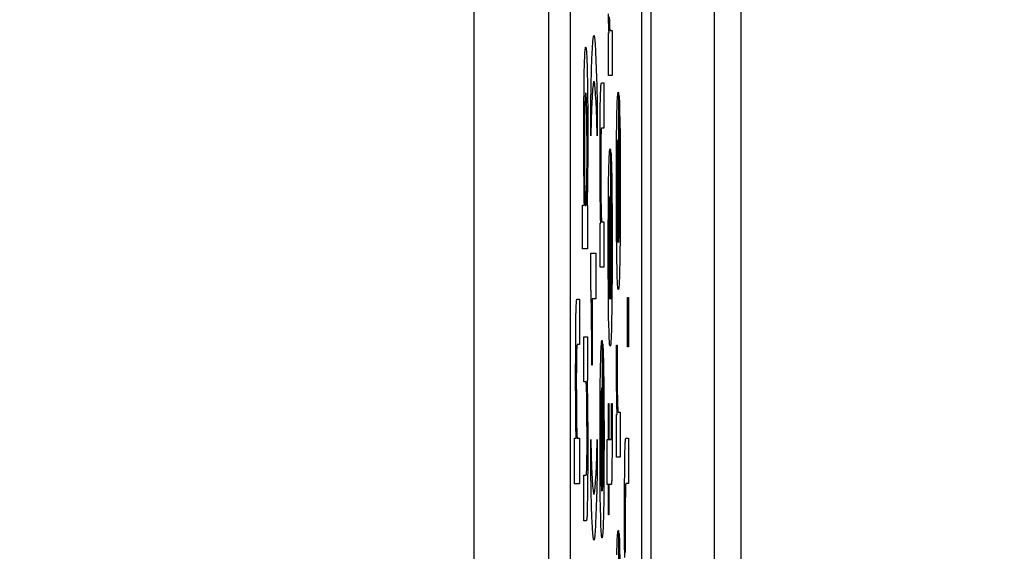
# Paper-space layout '170608_CRESCAD_1' of a CAD drawing. Header units: inches. Extents: x 0 to 17, y 0 to 11.
# Tile 54 of 139: x 10.1984 to 10.3332, y 7.0272 to 7.1001. Entities that reach past the tile are written whole.
import ezdxf
from ezdxf.enums import TextEntityAlignment as Align

# ---------------------------------------------------------------- set-up
doc = ezdxf.new("R2010")
doc.units = ezdxf.units.IN
doc.header["$LTSCALE"] = 0.935
doc.header["$MEASUREMENT"] = 0
doc.linetypes.add('HIDDEN', pattern=[0.2, 0.1, -0.1])
doc.layers.get('0').update_dxf_attribs({"linetype": 'CONTINUOUS'})
doc.layers.add('DEFAULT_2', color=7, linetype='HIDDEN')
doc.layers.add('DIM', color=7, linetype='CONTINUOUS')
doc.styles.get("Standard").update_dxf_attribs({"font": 'simplex.shx'})
doc.dimstyles.new('DIMSTYLE_1', dxfattribs={"dimtxt": 0.125, "dimasz": 0.18, "dimexe": 0.125, "dimexo": 0.0625, "dimgap": 0.0625, "dimtad": 0, "dimtih": 1, "dimtoh": 1, "dimdec": 3, "dimzin": 4, "dimdsep": 46, "dimtxsty": 'STANDARD', "dimblk": '_FILLED', "dimblk1": '_FILLED', "dimblk2": '_FILLED', "dimcen": 0.09, "dimadec": 0, "dimazin": 0, "dimtp": 0.001, "dimtm": 0.001, "dimtfac": 1, "dimtdec": 3, "dimtofl": 0, "dimtmove": 0, "dimatfit": 3, "dimldrblk": '_FILLED', "dimfxl": 1, "dimtolj": 1, "dimtzin": 4, "dimarcsym": 0})

# ---------------------------------------------------------------- blocks, each defined once
blk = doc.blocks.new('_FILLED')
at = {"color": 0, "linetype": 'BYBLOCK'}
blk.add_solid([(0, 0), (-1, 0.17361), (-1, -0.17361)], dxfattribs=at)
blk = doc.blocks.new('*D1')
at = {"layer": 'DIM', "color": 5, "linetype": 'CONTINUOUS'}
for p, q in [((9.33978, 8.70828), (11.18138, 8.70828)), ((11.05638, 8.70828), (11.05638, 6.89805)), ((11.05638, 5.14028), (11.05638, 6.46055)), ((10.28993, 5.14028), (11.18138, 5.14028))]:
    blk.add_line(p, q, dxfattribs=at)
at = {"layer": 'DIM', "color": 5, "linetype": 'CONTINUOUS', "xscale": 0.18, "yscale": 0.18, "zscale": 0.18}
for p, rotation in [((11.05638, 8.70828), 90), ((11.05638, 5.14028), 270)]:
    blk.add_blockref('_FILLED', p, dxfattribs=dict(at, rotation=rotation))
at = {"layer": 'DIM', "color": 5, "linetype": 'CONTINUOUS'}
for s, p, p2 in [('3.568', (10.61888, 6.71055), (11.24388, 6.71055)), ('[', (10.61888, 6.52305), (10.74388, 6.52305)), (']', (11.36888, 6.52305), (11.49388, 6.52305)), ('90,63', (10.74388, 6.52305), (11.36888, 6.52305))]:
    blk.add_text(s, height=0.125, dxfattribs=at).set_placement(p, p2, align=Align.FIT)

psp = doc.layouts.new('170608_CRESCAD_1')

# ---------------------------------------------------------------- linework, layer by layer
at = {"color": 7, "linetype": 'CONTINUOUS'}
for p, q in [((10.28478, 7.79928), (10.28478, 6.04928)), ((10.29351, 6.04928), (10.29351, 7.79928)), ((10.26056, 7.72879), (10.26056, 6.11977)), ((10.27075, 7.61278), (10.27075, 6.23578)), ((10.27375, 7.61278), (10.27375, 6.23578)), ((10.28356, 6.23578), (10.28356, 7.61278)), ((10.29713, 6.28398), (10.29713, 7.56458))]:
    psp.add_line(p, q, dxfattribs=at)
at = {"layer": 'DEFAULT_2', "color": 7, "linetype": 'CONTINUOUS'}
for p, q in [((10.279, 7.09987), (10.27898, 7.10087)), ((10.27901, 7.09926), (10.279, 7.09987)), ((10.27909, 7.10049), (10.2791, 7.09999)), ((10.2791, 7.09999), (10.27911, 7.09956)), ((10.27903, 7.09868), (10.27901, 7.09926)), ((10.27905, 7.09827), (10.27903, 7.09868)), ((10.27911, 7.09956), (10.27912, 7.09938)), ((10.27912, 7.09938), (10.27912, 7.09921)), ((10.27912, 7.09921), (10.27913, 7.09906)), ((10.27913, 7.09906), (10.27914, 7.09893)), ((10.27914, 7.09893), (10.27915, 7.09882)), ((10.27915, 7.09882), (10.27916, 7.09873)), ((10.27916, 7.09873), (10.27917, 7.09866)), ((10.27917, 7.09866), (10.27918, 7.09861)), ((10.27918, 7.09861), (10.27919, 7.09859)), ((10.27919, 7.09859), (10.27947, 7.09859)), ((10.27919, 7.09859), (10.27919, 7.09859)), ((10.27947, 7.09859), (10.27947, 7.09242)), ((10.27683, 7.09682), (10.27685, 7.09712)), ((10.27685, 7.09712), (10.27687, 7.09737)), ((10.27687, 7.09737), (10.2769, 7.09757)), ((10.2769, 7.09757), (10.27692, 7.09773)), ((10.27692, 7.09773), (10.27693, 7.0978)), ((10.27693, 7.0978), (10.27694, 7.09785)), ((10.27694, 7.09785), (10.27696, 7.09792)), ((10.27696, 7.09792), (10.27699, 7.09794)), ((10.27699, 7.09794), (10.27701, 7.09792)), ((10.27701, 7.09792), (10.27703, 7.09785)), ((10.27703, 7.09785), (10.27706, 7.09773)), ((10.27706, 7.09773), (10.27708, 7.09757)), ((10.27708, 7.09757), (10.2771, 7.09737)), ((10.2771, 7.09737), (10.27712, 7.09712)), ((10.27712, 7.09712), (10.27715, 7.09682)), ((10.27896, 7.09827), (10.27905, 7.09827)), ((10.27896, 7.09242), (10.27896, 7.09827)), ((10.27576, 7.0956), (10.27578, 7.09581)), ((10.27578, 7.09581), (10.27579, 7.09598)), ((10.27579, 7.09598), (10.27581, 7.09612)), ((10.27581, 7.09612), (10.27583, 7.09622)), ((10.27583, 7.09622), (10.27584, 7.0963)), ((10.27584, 7.0963), (10.27586, 7.09633)), ((10.27586, 7.09633), (10.27587, 7.09633)), ((10.27587, 7.09633), (10.27587, 7.09633)), ((10.27587, 7.09633), (10.27589, 7.0963)), ((10.27589, 7.0963), (10.27591, 7.09623)), ((10.27591, 7.09623), (10.27592, 7.09612)), ((10.27592, 7.09612), (10.27594, 7.09598)), ((10.27594, 7.09598), (10.27595, 7.09581)), ((10.27595, 7.09581), (10.27597, 7.0956)), ((10.27676, 7.09561), (10.27678, 7.09609)), ((10.27678, 7.09609), (10.27681, 7.09648)), ((10.27681, 7.09648), (10.27683, 7.09682)), ((10.27715, 7.09682), (10.27717, 7.09647)), ((10.27717, 7.09647), (10.27719, 7.09608)), ((10.27719, 7.09608), (10.27722, 7.09561)), ((10.27569, 7.09373), (10.27571, 7.09447)), ((10.27571, 7.09447), (10.27572, 7.0948)), ((10.27572, 7.0948), (10.27574, 7.0951)), ((10.27574, 7.0951), (10.27575, 7.09536)), ((10.27575, 7.09536), (10.27576, 7.0956)), ((10.27597, 7.0956), (10.27598, 7.09537)), ((10.27598, 7.09537), (10.276, 7.0951)), ((10.276, 7.0951), (10.27601, 7.0948)), ((10.27601, 7.0948), (10.27602, 7.09447)), ((10.27602, 7.09447), (10.27604, 7.09373)), ((10.27667, 7.09332), (10.27671, 7.09457)), ((10.27671, 7.09457), (10.27676, 7.09561)), ((10.27722, 7.09561), (10.27726, 7.09456)), ((10.27726, 7.09456), (10.27731, 7.09331)), ((10.27565, 7.09191), (10.27567, 7.09309)), ((10.27567, 7.09309), (10.27569, 7.09373)), ((10.27604, 7.09373), (10.27606, 7.09286)), ((10.2766, 7.09103), (10.27667, 7.09332)), ((10.27731, 7.09331), (10.27738, 7.09101)), ((10.27563, 7.09037), (10.27565, 7.09191)), ((10.27606, 7.09286), (10.27609, 7.0914)), ((10.27696, 7.09163), (10.27693, 7.09156)), ((10.27698, 7.09165), (10.27696, 7.09163)), ((10.27699, 7.09165), (10.27698, 7.09165)), ((10.27701, 7.09163), (10.27699, 7.09165)), ((10.27704, 7.09156), (10.27701, 7.09163)), ((10.27947, 7.09242), (10.27896, 7.09242)), ((10.27561, 7.08869), (10.27563, 7.09037)), ((10.27609, 7.0914), (10.27611, 7.08981)), ((10.27654, 7.08858), (10.2766, 7.09103)), ((10.27681, 7.09052), (10.27678, 7.09018)), ((10.27683, 7.09082), (10.27681, 7.09052)), ((10.27686, 7.09107), (10.27683, 7.09082)), ((10.27687, 7.09118), (10.27686, 7.09107)), ((10.27688, 7.09128), (10.27687, 7.09118)), ((10.27691, 7.09144), (10.27688, 7.09128)), ((10.27693, 7.09156), (10.27691, 7.09144)), ((10.27706, 7.09144), (10.27704, 7.09156)), ((10.27709, 7.09128), (10.27706, 7.09144)), ((10.27712, 7.09107), (10.27709, 7.09128)), ((10.27713, 7.09095), (10.27712, 7.09107)), ((10.27714, 7.09082), (10.27713, 7.09095)), ((10.27717, 7.09052), (10.27714, 7.09082)), ((10.27719, 7.09018), (10.27717, 7.09052)), ((10.27738, 7.09101), (10.27744, 7.08858)), ((10.2779, 7.0901), (10.27791, 7.09032)), ((10.27791, 7.09052), (10.27792, 7.09071)), ((10.27791, 7.09032), (10.27791, 7.09052)), ((10.27792, 7.09071), (10.27793, 7.09088)), ((10.27793, 7.09088), (10.27795, 7.09103)), ((10.27795, 7.09103), (10.27796, 7.09116)), ((10.27796, 7.09116), (10.27797, 7.09127)), ((10.27797, 7.09127), (10.27798, 7.09135)), ((10.27798, 7.09135), (10.278, 7.09141)), ((10.278, 7.09141), (10.27802, 7.09144)), ((10.27802, 7.09144), (10.27803, 7.09145)), ((10.27803, 7.09145), (10.27835, 7.09145)), ((10.27835, 7.09145), (10.27835, 7.08523)), ((10.27577, 7.08904), (10.27576, 7.08886)), ((10.27578, 7.08936), (10.27577, 7.08921)), ((10.27577, 7.08921), (10.27577, 7.08904)), ((10.27579, 7.0895), (10.27578, 7.08936)), ((10.2758, 7.08963), (10.27579, 7.0895)), ((10.27581, 7.08974), (10.2758, 7.08963)), ((10.27582, 7.08983), (10.27581, 7.08974)), ((10.27583, 7.08991), (10.27582, 7.08983)), ((10.27584, 7.08997), (10.27583, 7.08991)), ((10.27585, 7.09002), (10.27584, 7.08997)), ((10.27586, 7.09004), (10.27585, 7.09002)), ((10.27587, 7.09005), (10.27586, 7.09004)), ((10.27588, 7.09004), (10.27587, 7.09005)), ((10.27589, 7.09002), (10.27588, 7.09004)), ((10.2759, 7.08998), (10.27589, 7.09002)), ((10.27591, 7.08992), (10.2759, 7.08998)), ((10.27592, 7.08984), (10.27591, 7.08992)), ((10.27593, 7.08975), (10.27592, 7.08984)), ((10.27593, 7.08964), (10.27593, 7.08975)), ((10.27594, 7.08952), (10.27593, 7.08964)), ((10.27595, 7.08938), (10.27594, 7.08952)), ((10.27596, 7.08922), (10.27595, 7.08938)), ((10.27596, 7.08905), (10.27596, 7.08922)), ((10.27597, 7.08887), (10.27596, 7.08905)), ((10.27611, 7.08981), (10.27613, 7.08744)), ((10.27673, 7.08935), (10.27671, 7.08885)), ((10.27676, 7.08979), (10.27673, 7.08935)), ((10.27678, 7.09018), (10.27676, 7.08979)), ((10.27722, 7.08979), (10.27719, 7.09018)), ((10.27724, 7.08935), (10.27722, 7.08979)), ((10.27727, 7.08886), (10.27724, 7.08935)), ((10.27786, 7.08843), (10.27787, 7.08908)), ((10.27787, 7.08908), (10.27788, 7.08962)), ((10.27788, 7.08962), (10.2779, 7.0901)), ((10.28018, 7.08866), (10.28019, 7.08893)), ((10.28019, 7.08893), (10.28021, 7.08917)), ((10.28021, 7.08917), (10.28022, 7.08938)), ((10.28022, 7.08938), (10.28023, 7.08957)), ((10.28023, 7.08957), (10.28024, 7.08973)), ((10.28024, 7.08973), (10.28026, 7.08987)), ((10.28026, 7.08987), (10.28027, 7.08998)), ((10.28027, 7.08998), (10.28029, 7.09006)), ((10.28029, 7.09006), (10.2803, 7.09011)), ((10.2803, 7.09011), (10.28032, 7.09013)), ((10.28032, 7.09013), (10.28032, 7.09013)), ((10.28032, 7.09013), (10.28033, 7.09011)), ((10.28033, 7.09011), (10.28035, 7.09005)), ((10.28035, 7.09005), (10.28035, 7.09004)), ((10.28035, 7.09004), (10.28036, 7.09002)), ((10.28036, 7.09002), (10.28036, 7.06955)), ((10.28042, 7.08969), (10.28043, 7.08956)), ((10.28042, 7.0835), (10.28042, 7.08969)), ((10.28043, 7.08956), (10.28044, 7.08939)), ((10.28044, 7.08939), (10.28046, 7.0892)), ((10.28046, 7.0892), (10.28047, 7.08898)), ((10.28047, 7.08898), (10.28048, 7.08874)), ((10.2756, 7.0862), (10.27561, 7.08869)), ((10.27574, 7.08801), (10.27573, 7.08751)), ((10.27575, 7.08846), (10.27574, 7.08801)), ((10.27576, 7.08886), (10.27575, 7.08846)), ((10.27598, 7.08847), (10.27597, 7.08887)), ((10.276, 7.08801), (10.27598, 7.08847)), ((10.27601, 7.08724), (10.276, 7.08801)), ((10.27654, 7.08415), (10.27654, 7.08858)), ((10.27666, 7.08771), (10.27661, 7.08637)), ((10.27671, 7.08885), (10.27666, 7.08771)), ((10.27732, 7.08773), (10.27727, 7.08886)), ((10.27737, 7.08639), (10.27732, 7.08773)), ((10.27744, 7.08858), (10.27744, 7.08415)), ((10.27785, 7.08726), (10.27786, 7.08843)), ((10.28014, 7.08736), (10.28016, 7.08806)), ((10.28016, 7.08806), (10.28018, 7.08866)), ((10.28048, 7.08874), (10.28049, 7.08816)), ((10.28049, 7.08816), (10.28051, 7.08748)), ((10.27559, 7.08292), (10.2756, 7.0862)), ((10.27571, 7.08669), (10.2757, 7.08579)), ((10.27573, 7.08751), (10.27571, 7.08669)), ((10.27602, 7.08639), (10.27601, 7.08724)), ((10.27603, 7.08511), (10.27602, 7.08639)), ((10.27613, 7.08744), (10.27614, 7.08399)), ((10.27661, 7.08637), (10.27654, 7.08415)), ((10.27744, 7.08415), (10.27737, 7.08639)), ((10.27784, 7.08523), (10.27785, 7.08726)), ((10.28011, 7.08569), (10.28013, 7.08678)), ((10.28013, 7.08678), (10.28014, 7.08736)), ((10.28051, 7.08748), (10.28054, 7.08623)), ((10.28054, 7.08623), (10.28056, 7.08417)), ((10.2757, 7.08579), (10.27569, 7.08444)), ((10.27604, 7.08323), (10.27603, 7.08511)), ((10.27783, 7.08115), (10.27784, 7.08523)), ((10.27798, 7.08496), (10.27797, 7.08483)), ((10.27799, 7.08506), (10.27798, 7.08496)), ((10.278, 7.0852), (10.27799, 7.08514)), ((10.27799, 7.08514), (10.27799, 7.08506)), ((10.27801, 7.08522), (10.278, 7.0852)), ((10.27802, 7.08523), (10.27801, 7.08522)), ((10.27835, 7.08523), (10.27802, 7.08523)), ((10.28009, 7.08425), (10.28011, 7.08569)), ((10.27569, 7.08444), (10.27569, 7.08089)), ((10.27614, 7.08399), (10.27613, 7.08095)), ((10.27794, 7.08357), (10.27793, 7.08264)), ((10.27795, 7.08408), (10.27794, 7.08357)), ((10.27796, 7.0845), (10.27795, 7.0843)), ((10.27795, 7.0843), (10.27795, 7.08408)), ((10.27797, 7.08468), (10.27796, 7.0845)), ((10.27797, 7.08483), (10.27797, 7.08468)), ((10.28007, 7.08206), (10.28009, 7.08425)), ((10.28026, 7.08354), (10.28025, 7.08349)), ((10.28027, 7.0836), (10.28026, 7.08357)), ((10.28026, 7.08357), (10.28026, 7.08354)), ((10.28028, 7.08361), (10.28027, 7.0836)), ((10.28028, 7.08361), (10.28028, 7.08361)), ((10.28028, 7.06952), (10.28028, 7.08361)), ((10.28043, 7.08344), (10.28042, 7.0835)), ((10.28056, 7.08417), (10.28059, 7.08121)), ((10.27561, 7.0797), (10.27559, 7.08292)), ((10.27604, 7.08059), (10.27604, 7.08323)), ((10.27793, 7.08264), (10.27792, 7.08106)), ((10.27914, 7.0821), (10.27916, 7.08221)), ((10.27916, 7.08221), (10.27917, 7.08229)), ((10.27917, 7.08229), (10.27919, 7.08234)), ((10.27919, 7.08234), (10.2792, 7.08236)), ((10.2792, 7.08236), (10.2792, 7.08236)), ((10.2792, 7.08236), (10.27922, 7.08235)), ((10.27922, 7.08235), (10.27924, 7.08228)), ((10.27924, 7.08228), (10.27924, 7.08227)), ((10.27924, 7.08227), (10.27924, 7.08225)), ((10.27924, 7.08225), (10.27924, 7.06178)), ((10.28019, 7.08229), (10.28018, 7.08176)), ((10.2802, 7.08259), (10.28019, 7.08229)), ((10.28021, 7.08286), (10.2802, 7.08259)), ((10.28022, 7.08298), (10.28021, 7.08286)), ((10.28023, 7.08319), (10.28022, 7.08309)), ((10.28022, 7.08309), (10.28022, 7.08298)), ((10.28024, 7.08336), (10.28023, 7.08328)), ((10.28023, 7.08328), (10.28023, 7.08319)), ((10.28025, 7.08349), (10.28024, 7.08343)), ((10.28024, 7.08343), (10.28024, 7.08336)), ((10.28043, 7.08329), (10.28043, 7.08344)), ((10.28044, 7.08311), (10.28043, 7.08329)), ((10.28045, 7.08292), (10.28044, 7.08311)), ((10.28046, 7.08269), (10.28045, 7.08292)), ((10.28047, 7.08218), (10.28046, 7.08269)), ((10.28048, 7.08156), (10.28047, 7.08218)), ((10.27569, 7.08089), (10.2757, 7.07902)), ((10.27613, 7.08095), (10.27612, 7.07866)), ((10.27783, 7.07817), (10.27783, 7.08113)), ((10.27792, 7.08106), (10.27792, 7.07848)), ((10.27906, 7.08061), (10.27907, 7.0809)), ((10.27907, 7.0809), (10.27908, 7.08116)), ((10.27908, 7.08116), (10.27909, 7.0814)), ((10.27909, 7.0814), (10.2791, 7.08161)), ((10.2791, 7.08161), (10.27911, 7.0818)), ((10.27911, 7.0818), (10.27913, 7.08197)), ((10.27913, 7.08197), (10.27914, 7.0821)), ((10.27931, 7.08193), (10.27932, 7.08179)), ((10.27931, 7.07573), (10.27931, 7.08193)), ((10.27932, 7.08179), (10.27933, 7.08163)), ((10.27933, 7.08163), (10.27934, 7.08143)), ((10.27934, 7.08143), (10.27935, 7.08122)), ((10.27935, 7.08122), (10.27936, 7.08097)), ((10.27936, 7.08097), (10.27938, 7.08039)), ((10.28006, 7.07884), (10.28007, 7.08206)), ((10.28017, 7.08105), (10.28016, 7.07999)), ((10.28018, 7.08176), (10.28017, 7.08105)), ((10.28049, 7.08046), (10.28048, 7.08156)), ((10.28059, 7.08121), (10.2806, 7.07708)), ((10.27563, 7.07749), (10.27561, 7.0797)), ((10.27603, 7.07881), (10.27604, 7.08059)), ((10.27902, 7.07921), (10.27904, 7.07996)), ((10.27904, 7.07996), (10.27906, 7.08061)), ((10.27938, 7.08039), (10.2794, 7.07971)), ((10.2794, 7.07971), (10.27942, 7.07847)), ((10.28016, 7.07999), (10.28015, 7.07828)), ((10.2805, 7.07873), (10.28049, 7.08046)), ((10.2757, 7.07902), (10.27571, 7.07779)), ((10.27601, 7.07761), (10.27603, 7.07881)), ((10.27612, 7.07866), (10.2761, 7.07711)), ((10.27785, 7.07605), (10.27783, 7.07817)), ((10.27792, 7.07848), (10.27793, 7.07656)), ((10.27899, 7.07792), (10.27902, 7.07921)), ((10.27942, 7.07847), (10.27945, 7.0764)), ((10.28006, 7.07382), (10.28006, 7.07884)), ((10.28015, 7.07828), (10.28015, 7.07578)), ((10.28051, 7.07614), (10.2805, 7.07873)), ((10.27565, 7.07603), (10.27563, 7.07749)), ((10.27571, 7.07779), (10.27572, 7.077)), ((10.27572, 7.077), (10.27573, 7.07653)), ((10.27599, 7.07636), (10.276, 7.07683)), ((10.276, 7.07683), (10.27601, 7.07761)), ((10.2761, 7.07711), (10.27607, 7.07557)), ((10.27898, 7.07648), (10.27899, 7.07792)), ((10.2806, 7.07708), (10.28059, 7.07303)), ((10.27567, 7.07515), (10.27565, 7.07603)), ((10.27573, 7.07653), (10.27574, 7.0761)), ((10.27574, 7.0761), (10.27576, 7.07571)), ((10.27576, 7.07571), (10.27576, 7.07554)), ((10.27576, 7.07554), (10.27577, 7.07538)), ((10.27596, 7.0754), (10.27597, 7.07556)), ((10.27597, 7.07556), (10.27598, 7.07594)), ((10.27598, 7.07594), (10.27599, 7.07636)), ((10.27607, 7.07557), (10.27605, 7.07461)), ((10.27787, 7.07416), (10.27785, 7.07605)), ((10.27793, 7.07656), (10.27794, 7.07537)), ((10.27896, 7.0743), (10.27898, 7.07648)), ((10.27912, 7.07551), (10.27911, 7.07542)), ((10.27911, 7.07542), (10.27911, 7.07532)), ((10.27913, 7.07566), (10.27912, 7.07559)), ((10.27912, 7.07559), (10.27912, 7.07551)), ((10.27914, 7.07577), (10.27913, 7.07572)), ((10.27913, 7.07572), (10.27913, 7.07566)), ((10.27915, 7.0758), (10.27914, 7.07577)), ((10.27916, 7.07584), (10.27915, 7.07583)), ((10.27915, 7.07583), (10.27915, 7.0758)), ((10.27916, 7.07584), (10.27916, 7.07584)), ((10.27916, 7.06176), (10.27916, 7.07584)), ((10.27931, 7.07567), (10.27931, 7.07573)), ((10.27932, 7.07552), (10.27931, 7.07567)), ((10.27933, 7.07535), (10.27932, 7.07552)), ((10.27945, 7.0764), (10.27947, 7.07344)), ((10.28015, 7.07578), (10.28015, 7.07396)), ((10.2805, 7.07416), (10.28051, 7.07614)), ((10.27542, 7.07466), (10.27568, 7.07466)), ((10.27542, 7.06866), (10.27542, 7.07466)), ((10.27568, 7.07466), (10.27567, 7.07515)), ((10.27577, 7.07538), (10.27578, 7.07523)), ((10.27578, 7.07523), (10.27579, 7.07509)), ((10.27579, 7.07509), (10.27579, 7.07497)), ((10.27579, 7.07497), (10.2758, 7.07486)), ((10.2758, 7.07486), (10.27581, 7.07477)), ((10.27581, 7.07477), (10.27582, 7.07469)), ((10.27582, 7.07469), (10.27583, 7.07463)), ((10.27583, 7.07463), (10.27584, 7.07458)), ((10.27584, 7.07458), (10.27586, 7.07456)), ((10.27586, 7.07456), (10.27587, 7.07455)), ((10.27587, 7.07455), (10.27588, 7.07456)), ((10.27588, 7.07456), (10.27589, 7.07459)), ((10.27589, 7.07459), (10.2759, 7.07463)), ((10.2759, 7.07463), (10.27591, 7.0747)), ((10.27591, 7.0747), (10.27592, 7.07477)), ((10.27592, 7.07477), (10.27593, 7.07487)), ((10.27593, 7.07487), (10.27594, 7.07498)), ((10.27594, 7.07511), (10.27595, 7.07524)), ((10.27594, 7.07498), (10.27594, 7.07511)), ((10.27595, 7.07524), (10.27596, 7.0754)), ((10.27605, 7.07461), (10.27612, 7.07461)), ((10.27612, 7.07461), (10.27612, 7.06866)), ((10.27789, 7.07293), (10.27787, 7.07416)), ((10.27794, 7.07537), (10.27796, 7.07436)), ((10.27796, 7.07436), (10.27797, 7.07379)), ((10.27894, 7.07107), (10.27896, 7.0743)), ((10.27908, 7.07452), (10.27907, 7.074)), ((10.27909, 7.07483), (10.27908, 7.07452)), ((10.2791, 7.07509), (10.27909, 7.07483)), ((10.27911, 7.07532), (10.2791, 7.07521)), ((10.2791, 7.07521), (10.2791, 7.07509)), ((10.27933, 7.07515), (10.27933, 7.07535)), ((10.27934, 7.07493), (10.27933, 7.07515)), ((10.27935, 7.07441), (10.27934, 7.07493)), ((10.27936, 7.07379), (10.27935, 7.07441)), ((10.28049, 7.07293), (10.2805, 7.07416)), ((10.27791, 7.07217), (10.27789, 7.07293)), ((10.27797, 7.07379), (10.27798, 7.07331)), ((10.27798, 7.07331), (10.27799, 7.07311)), ((10.27799, 7.07311), (10.278, 7.07293)), ((10.278, 7.07293), (10.278, 7.07278)), ((10.278, 7.07278), (10.27801, 7.07265)), ((10.27906, 7.07339), (10.27905, 7.07247)), ((10.27907, 7.074), (10.27906, 7.07339)), ((10.27938, 7.0727), (10.27936, 7.07379)), ((10.27947, 7.07344), (10.27948, 7.06931)), ((10.28008, 7.07068), (10.28006, 7.07382)), ((10.28015, 7.07396), (10.28017, 7.07271)), ((10.28017, 7.07271), (10.28018, 7.07185)), ((10.28048, 7.07221), (10.28049, 7.07293)), ((10.28059, 7.07303), (10.28057, 7.07007)), ((10.27784, 7.07217), (10.27791, 7.07217)), ((10.27784, 7.06616), (10.27784, 7.07217)), ((10.27801, 7.07265), (10.27802, 7.07255)), ((10.27802, 7.07255), (10.27803, 7.07247)), ((10.27803, 7.07247), (10.27804, 7.07241)), ((10.27804, 7.07241), (10.27805, 7.07239)), ((10.27805, 7.07239), (10.27835, 7.07239)), ((10.27805, 7.07239), (10.27805, 7.07239)), ((10.27835, 7.07239), (10.27835, 7.06616)), ((10.27905, 7.07247), (10.27904, 7.07113)), ((10.27939, 7.07096), (10.27938, 7.0727)), ((10.28018, 7.07185), (10.28019, 7.07127)), ((10.28045, 7.071), (10.28047, 7.07156)), ((10.28047, 7.07156), (10.28048, 7.07221)), ((10.27894, 7.06605), (10.27894, 7.07107)), ((10.27904, 7.07113), (10.27903, 7.06886)), ((10.27939, 7.06837), (10.27939, 7.07096)), ((10.2801, 7.06856), (10.28008, 7.07068)), ((10.28019, 7.07127), (10.2802, 7.07093)), ((10.2802, 7.07093), (10.28021, 7.07062)), ((10.28021, 7.07062), (10.28022, 7.07035)), ((10.28022, 7.07035), (10.28022, 7.07022)), ((10.28022, 7.07022), (10.28023, 7.0701)), ((10.28023, 7.0701), (10.28023, 7.07)), ((10.28041, 7.06997), (10.28042, 7.07013)), ((10.28042, 7.07013), (10.28043, 7.07032)), ((10.28043, 7.07032), (10.28044, 7.07052)), ((10.28044, 7.07052), (10.28045, 7.07075)), ((10.28045, 7.07075), (10.28045, 7.071)), ((10.28057, 7.07007), (10.28055, 7.06804)), ((10.27903, 7.06886), (10.27904, 7.06676)), ((10.27948, 7.06931), (10.27948, 7.06527)), ((10.28023, 7.07), (10.28024, 7.0699)), ((10.28024, 7.0699), (10.28025, 7.06981)), ((10.28025, 7.06981), (10.28025, 7.06973)), ((10.28025, 7.06973), (10.28026, 7.06966)), ((10.28026, 7.06966), (10.28027, 7.0696)), ((10.28027, 7.0696), (10.28027, 7.06955)), ((10.28027, 7.06955), (10.28028, 7.06952)), ((10.28036, 7.06955), (10.28037, 7.06958)), ((10.28037, 7.06958), (10.28038, 7.06964)), ((10.28038, 7.06964), (10.28039, 7.06972)), ((10.28039, 7.06972), (10.2804, 7.06984)), ((10.2804, 7.06984), (10.28041, 7.06997)), ((10.27612, 7.06866), (10.27542, 7.06866)), ((10.27656, 7.06806), (10.27724, 7.06806)), ((10.27656, 7.06322), (10.27656, 7.06806)), ((10.27724, 7.06806), (10.27724, 7.06184)), ((10.27938, 7.06639), (10.27939, 7.06837)), ((10.28012, 7.06716), (10.2801, 7.06856)), ((10.28055, 7.06804), (10.28053, 7.0667)), ((10.27835, 7.06616), (10.27784, 7.06616)), ((10.27896, 7.06291), (10.27894, 7.06605)), ((10.27904, 7.06676), (10.27905, 7.06542)), ((10.27937, 7.06516), (10.27938, 7.06639)), ((10.28015, 7.06592), (10.28012, 7.06716)), ((10.28053, 7.0667), (10.28051, 7.0659)), ((10.27905, 7.06542), (10.27906, 7.0645)), ((10.27936, 7.06444), (10.27937, 7.06516)), ((10.27948, 7.06527), (10.27946, 7.0623)), ((10.28016, 7.06522), (10.28015, 7.06592)), ((10.28019, 7.06461), (10.28016, 7.06522)), ((10.28049, 7.0652), (10.28047, 7.06459)), ((10.28051, 7.0659), (10.28049, 7.0652)), ((10.27906, 7.0645), (10.27907, 7.06388)), ((10.27907, 7.06388), (10.27908, 7.06333)), ((10.27908, 7.06333), (10.27909, 7.06301)), ((10.27934, 7.06323), (10.27935, 7.0638)), ((10.27935, 7.0638), (10.27936, 7.06444)), ((10.2802, 7.06434), (10.28019, 7.06461)), ((10.28021, 7.06409), (10.2802, 7.06434)), ((10.28022, 7.06387), (10.28021, 7.06409)), ((10.28023, 7.06368), (10.28022, 7.06387)), ((10.28025, 7.06351), (10.28023, 7.06368)), ((10.28026, 7.06336), (10.28025, 7.06351)), ((10.28027, 7.06325), (10.28026, 7.06336)), ((10.28039, 7.06336), (10.28038, 7.06325)), ((10.28041, 7.0635), (10.28039, 7.06336)), ((10.28042, 7.06367), (10.28041, 7.0635)), ((10.28043, 7.06386), (10.28042, 7.06367)), ((10.28045, 7.06408), (10.28043, 7.06386)), ((10.28046, 7.06432), (10.28045, 7.06408)), ((10.28047, 7.06459), (10.28046, 7.06432)), ((10.27656, 7.06317), (10.27656, 7.06322)), ((10.27658, 7.06305), (10.27656, 7.06317)), ((10.27659, 7.06291), (10.27658, 7.06305)), ((10.2766, 7.06274), (10.27659, 7.06291)), ((10.2766, 7.06256), (10.2766, 7.06274)), ((10.27661, 7.06235), (10.2766, 7.06256)), ((10.27662, 7.06212), (10.27661, 7.06235)), ((10.27663, 7.0616), (10.27662, 7.06212)), ((10.27898, 7.06104), (10.27896, 7.06291)), ((10.27909, 7.06301), (10.2791, 7.06271)), ((10.2791, 7.06271), (10.27911, 7.06245)), ((10.27911, 7.06245), (10.27911, 7.06234)), ((10.27911, 7.06234), (10.27912, 7.06223)), ((10.27912, 7.06223), (10.27912, 7.06213)), ((10.27912, 7.06213), (10.27913, 7.06204)), ((10.27913, 7.06204), (10.27914, 7.06196)), ((10.27914, 7.06196), (10.27914, 7.06189)), ((10.27927, 7.06187), (10.27928, 7.06196)), ((10.27928, 7.06196), (10.27929, 7.06207)), ((10.27929, 7.06207), (10.2793, 7.06221)), ((10.2793, 7.06221), (10.27931, 7.06237)), ((10.27931, 7.06237), (10.27932, 7.06255)), ((10.27932, 7.06276), (10.27933, 7.06298)), ((10.27932, 7.06255), (10.27932, 7.06276)), ((10.27933, 7.06298), (10.27934, 7.06323)), ((10.27946, 7.0623), (10.27943, 7.06027)), ((10.28029, 7.06316), (10.28027, 7.06325)), ((10.2803, 7.06311), (10.28029, 7.06316)), ((10.28032, 7.06308), (10.2803, 7.06311)), ((10.28033, 7.06308), (10.28032, 7.06308)), ((10.28035, 7.06311), (10.28033, 7.06308)), ((10.28033, 7.06308), (10.28033, 7.06308)), ((10.28036, 7.06316), (10.28035, 7.06311)), ((10.28038, 7.06325), (10.28036, 7.06316)), ((10.28158, 7.06198), (10.2817, 7.06198)), ((10.28158, 7.05523), (10.28158, 7.06198)), ((10.2817, 7.06198), (10.2817, 7.05523)), ((10.27455, 7.06045), (10.27456, 7.06071)), ((10.27456, 7.06071), (10.27457, 7.06094)), ((10.27457, 7.06094), (10.27458, 7.06114)), ((10.27458, 7.06114), (10.27459, 7.06131)), ((10.27459, 7.06131), (10.2746, 7.06146)), ((10.2746, 7.06146), (10.27461, 7.06157)), ((10.27461, 7.06157), (10.27462, 7.06165)), ((10.27462, 7.06165), (10.27463, 7.0617)), ((10.27463, 7.0617), (10.27464, 7.06171)), ((10.27464, 7.06171), (10.27466, 7.06173)), ((10.27466, 7.06174), (10.27468, 7.06176)), ((10.27466, 7.06173), (10.27466, 7.06174)), ((10.27468, 7.06176), (10.27469, 7.06176)), ((10.27469, 7.06176), (10.275, 7.06176)), ((10.275, 7.06176), (10.275, 7.05554)), ((10.27665, 7.061), (10.27663, 7.0616)), ((10.27666, 7.06031), (10.27665, 7.061)), ((10.27724, 7.06184), (10.27676, 7.06184)), ((10.27676, 7.06184), (10.27676, 7.05271)), ((10.279, 7.05939), (10.27898, 7.06104)), ((10.27914, 7.06189), (10.27915, 7.06183)), ((10.27915, 7.06183), (10.27916, 7.06178)), ((10.27916, 7.06178), (10.27916, 7.06176)), ((10.27924, 7.06178), (10.27925, 7.06181)), ((10.27925, 7.06181), (10.27927, 7.06187)), ((10.27452, 7.05873), (10.27453, 7.05951)), ((10.27453, 7.05951), (10.27454, 7.06017)), ((10.27454, 7.06017), (10.27455, 7.06045)), ((10.27667, 7.05904), (10.27666, 7.06031)), ((10.27903, 7.05816), (10.279, 7.05939)), ((10.27943, 7.06027), (10.27941, 7.05893)), ((10.2745, 7.05734), (10.27452, 7.05873)), ((10.27668, 7.05595), (10.27667, 7.05904)), ((10.27905, 7.05745), (10.27903, 7.05816)), ((10.27939, 7.05813), (10.27937, 7.05743)), ((10.27941, 7.05893), (10.27939, 7.05813)), ((10.27449, 7.05504), (10.2745, 7.05734)), ((10.27561, 7.05663), (10.27612, 7.05663)), ((10.27561, 7.05044), (10.27561, 7.05663)), ((10.27612, 7.05663), (10.27612, 7.05068)), ((10.27907, 7.05684), (10.27905, 7.05745)), ((10.27908, 7.05657), (10.27907, 7.05684)), ((10.27909, 7.05632), (10.27908, 7.05657)), ((10.27934, 7.05656), (10.27933, 7.05631)), ((10.27935, 7.05682), (10.27934, 7.05656)), ((10.27937, 7.05743), (10.27935, 7.05682)), ((10.27465, 7.0554), (10.27464, 7.0553)), ((10.27464, 7.0553), (10.27464, 7.05517)), ((10.27467, 7.05548), (10.27465, 7.0554)), ((10.27468, 7.05553), (10.27467, 7.05548)), ((10.27469, 7.05554), (10.27468, 7.05553)), ((10.275, 7.05554), (10.27469, 7.05554)), ((10.27668, 7.05271), (10.27668, 7.05595)), ((10.27797, 7.05514), (10.27799, 7.05535)), ((10.27799, 7.05535), (10.278, 7.05554)), ((10.278, 7.05554), (10.27801, 7.05571)), ((10.27801, 7.05571), (10.27803, 7.05584)), ((10.27803, 7.05584), (10.27804, 7.05595)), ((10.27804, 7.05595), (10.27805, 7.05603)), ((10.27805, 7.05603), (10.27807, 7.05608)), ((10.27807, 7.05608), (10.27809, 7.0561)), ((10.27809, 7.0561), (10.27809, 7.0561)), ((10.27809, 7.0561), (10.2781, 7.05609)), ((10.2781, 7.05609), (10.27812, 7.05602)), ((10.27812, 7.05602), (10.27812, 7.05601)), ((10.27812, 7.05601), (10.27813, 7.05599)), ((10.27813, 7.05599), (10.27813, 7.03552)), ((10.27819, 7.05567), (10.2782, 7.05553)), ((10.27819, 7.04947), (10.27819, 7.05567)), ((10.2782, 7.05553), (10.27821, 7.05537)), ((10.27821, 7.05537), (10.27822, 7.05517)), ((10.2791, 7.0561), (10.27909, 7.05632)), ((10.27912, 7.05591), (10.2791, 7.0561)), ((10.27913, 7.05574), (10.27912, 7.05591)), ((10.27914, 7.0556), (10.27913, 7.05574)), ((10.27916, 7.05548), (10.27914, 7.0556)), ((10.27917, 7.0554), (10.27916, 7.05548)), ((10.27919, 7.05534), (10.27917, 7.0554)), ((10.27921, 7.05531), (10.27919, 7.05534)), ((10.27923, 7.05534), (10.27921, 7.05531)), ((10.27921, 7.05531), (10.27921, 7.05531)), ((10.27921, 7.05531), (10.27921, 7.05531)), ((10.27925, 7.05539), (10.27923, 7.05534)), ((10.27926, 7.05548), (10.27925, 7.05539)), ((10.27928, 7.05559), (10.27926, 7.05548)), ((10.27929, 7.05573), (10.27928, 7.05559)), ((10.2793, 7.0559), (10.27929, 7.05573)), ((10.27932, 7.05609), (10.2793, 7.0559)), ((10.27933, 7.05631), (10.27932, 7.05609)), ((10.28006, 7.05549), (10.28017, 7.05549)), ((10.28006, 7.05366), (10.28006, 7.05549)), ((10.28017, 7.05549), (10.28017, 7.05305)), ((10.2817, 7.05523), (10.28158, 7.05523)), ((10.27448, 7.0508), (10.27449, 7.05504)), ((10.2746, 7.05419), (10.27459, 7.05364)), ((10.27461, 7.05443), (10.2746, 7.05419)), ((10.27462, 7.05484), (10.27461, 7.05465)), ((10.27461, 7.05465), (10.27461, 7.05443)), ((10.27463, 7.05502), (10.27462, 7.05484)), ((10.27464, 7.05517), (10.27463, 7.05502)), ((10.27791, 7.05334), (10.27793, 7.05403)), ((10.27793, 7.05403), (10.27794, 7.05435)), ((10.27794, 7.05435), (10.27795, 7.05464)), ((10.27795, 7.05464), (10.27796, 7.0549)), ((10.27796, 7.0549), (10.27797, 7.05514)), ((10.27822, 7.05517), (10.27823, 7.05496)), ((10.27823, 7.05496), (10.27824, 7.05471)), ((10.27824, 7.05471), (10.27825, 7.05444)), ((10.27825, 7.05444), (10.27827, 7.05397)), ((10.27827, 7.05397), (10.27828, 7.05345)), ((10.27458, 7.05259), (10.27457, 7.05067)), ((10.27459, 7.05364), (10.27458, 7.05259)), ((10.27676, 7.05271), (10.27668, 7.05271)), ((10.27788, 7.05166), (10.2779, 7.05275)), ((10.2779, 7.05275), (10.27791, 7.05334)), ((10.27828, 7.05345), (10.2783, 7.05221)), ((10.28007, 7.0513), (10.28006, 7.05366)), ((10.28017, 7.05305), (10.28018, 7.05057)), ((10.27786, 7.05022), (10.27788, 7.05166)), ((10.2783, 7.05221), (10.27833, 7.05014)), ((10.28008, 7.04966), (10.28007, 7.0513)), ((10.27449, 7.04757), (10.27448, 7.0508)), ((10.27457, 7.05067), (10.27458, 7.04821)), ((10.2759, 7.05044), (10.27561, 7.05044)), ((10.2759, 7.05044), (10.2759, 7.05044)), ((10.27591, 7.05041), (10.2759, 7.05044)), ((10.27592, 7.05036), (10.27591, 7.05041)), ((10.27593, 7.05028), (10.27592, 7.05036)), ((10.27594, 7.05017), (10.27593, 7.05028)), ((10.27595, 7.05004), (10.27594, 7.05017)), ((10.27596, 7.04989), (10.27595, 7.05004)), ((10.27597, 7.04971), (10.27596, 7.04989)), ((10.27612, 7.05068), (10.27605, 7.05068)), ((10.27605, 7.05068), (10.27606, 7.05025)), ((10.27606, 7.05025), (10.27608, 7.04952)), ((10.27784, 7.04804), (10.27786, 7.05022)), ((10.27833, 7.05014), (10.27836, 7.04718)), ((10.28018, 7.05057), (10.28019, 7.04908)), ((10.27598, 7.04952), (10.27597, 7.04971)), ((10.27598, 7.0493), (10.27598, 7.04952)), ((10.276, 7.0488), (10.27598, 7.0493)), ((10.27601, 7.04822), (10.276, 7.0488)), ((10.27608, 7.04952), (10.2761, 7.04827)), ((10.27797, 7.04857), (10.27796, 7.04826)), ((10.27798, 7.04883), (10.27797, 7.04857)), ((10.27799, 7.04906), (10.27798, 7.04895)), ((10.27798, 7.04895), (10.27798, 7.04883)), ((10.278, 7.04925), (10.27799, 7.04916)), ((10.27799, 7.04916), (10.27799, 7.04906)), ((10.27801, 7.04933), (10.278, 7.04925)), ((10.27802, 7.04946), (10.27801, 7.0494)), ((10.27801, 7.0494), (10.27801, 7.04933)), ((10.27803, 7.04954), (10.27802, 7.04951)), ((10.27802, 7.04951), (10.27802, 7.04946)), ((10.27804, 7.04957), (10.27803, 7.04954)), ((10.27805, 7.04958), (10.27804, 7.04957)), ((10.27805, 7.04958), (10.27805, 7.04958)), ((10.27805, 7.0355), (10.27805, 7.04958)), ((10.27819, 7.04941), (10.27819, 7.04947)), ((10.2782, 7.04926), (10.27819, 7.04941)), ((10.27821, 7.04909), (10.2782, 7.04926)), ((10.27822, 7.04889), (10.27821, 7.04909)), ((10.27822, 7.04867), (10.27822, 7.04889)), ((10.27824, 7.04815), (10.27822, 7.04867)), ((10.2801, 7.04857), (10.28008, 7.04966)), ((10.28011, 7.04758), (10.2801, 7.04857)), ((10.28019, 7.04908), (10.28021, 7.04819)), ((10.27451, 7.04541), (10.27449, 7.04757)), ((10.27458, 7.04821), (10.27459, 7.04628)), ((10.27602, 7.0472), (10.27601, 7.04822)), ((10.27603, 7.04555), (10.27602, 7.0472)), ((10.2761, 7.04827), (10.27612, 7.04631)), ((10.27783, 7.04481), (10.27784, 7.04804)), ((10.27794, 7.04734), (10.27793, 7.04646)), ((10.27795, 7.04792), (10.27794, 7.04734)), ((10.27796, 7.04826), (10.27795, 7.04792)), ((10.27825, 7.04753), (10.27824, 7.04815)), ((10.27826, 7.04644), (10.27825, 7.04753)), ((10.27836, 7.04718), (10.27837, 7.04305)), ((10.27896, 7.04745), (10.27904, 7.04745)), ((10.27896, 7.04255), (10.27896, 7.04745)), ((10.27904, 7.04745), (10.27904, 7.04255)), ((10.27938, 7.04745), (10.27947, 7.04745)), ((10.27938, 7.04419), (10.27938, 7.04745)), ((10.27947, 7.04745), (10.27947, 7.04088)), ((10.28013, 7.04696), (10.28011, 7.04758)), ((10.28021, 7.04819), (10.28022, 7.0477)), ((10.28022, 7.0477), (10.28023, 7.04727)), ((10.28023, 7.04727), (10.28023, 7.04708)), ((10.27459, 7.04628), (10.2746, 7.04507)), ((10.27612, 7.04631), (10.27613, 7.04352)), ((10.27793, 7.04646), (10.27792, 7.04516)), ((10.27827, 7.0447), (10.27826, 7.04644)), ((10.28007, 7.04597), (10.28016, 7.04597)), ((10.28007, 7.04013), (10.28007, 7.04597)), ((10.28015, 7.04639), (10.28013, 7.04696)), ((10.28016, 7.04597), (10.28015, 7.04639)), ((10.28023, 7.04708), (10.28024, 7.04691)), ((10.28024, 7.04691), (10.28025, 7.04676)), ((10.28025, 7.04676), (10.28026, 7.04663)), ((10.28026, 7.04663), (10.28026, 7.04652)), ((10.28026, 7.04652), (10.28027, 7.04643)), ((10.28027, 7.04643), (10.28028, 7.04636)), ((10.28028, 7.04636), (10.28029, 7.04632)), ((10.28029, 7.04632), (10.2803, 7.0463)), ((10.2803, 7.0463), (10.28058, 7.0463)), ((10.2803, 7.0463), (10.2803, 7.0463)), ((10.28058, 7.0463), (10.28058, 7.04013)), ((10.27453, 7.04405), (10.27451, 7.04541)), ((10.2746, 7.04507), (10.27462, 7.04437)), ((10.27604, 7.04298), (10.27603, 7.04555)), ((10.27783, 7.03979), (10.27783, 7.04481)), ((10.27792, 7.04516), (10.27792, 7.04288)), ((10.27827, 7.04211), (10.27827, 7.0447)), ((10.27455, 7.04326), (10.27453, 7.04405)), ((10.27456, 7.04273), (10.27455, 7.04326)), ((10.27462, 7.04437), (10.27463, 7.04392)), ((10.27463, 7.04392), (10.27464, 7.04355)), ((10.27464, 7.04355), (10.27464, 7.04334)), ((10.27464, 7.04334), (10.27465, 7.04316)), ((10.27465, 7.04316), (10.27466, 7.04301)), ((10.27613, 7.04352), (10.27613, 7.03928)), ((10.27837, 7.04305), (10.27836, 7.03901)), ((10.27937, 7.04307), (10.27938, 7.04339)), ((10.27937, 7.04295), (10.27937, 7.04307)), ((10.27938, 7.04339), (10.27938, 7.04419)), ((10.27431, 7.04273), (10.27456, 7.04273)), ((10.27431, 7.03648), (10.27431, 7.04273)), ((10.27466, 7.04301), (10.27467, 7.04289)), ((10.27467, 7.04289), (10.27468, 7.0428)), ((10.27468, 7.0428), (10.27469, 7.04275)), ((10.27469, 7.04275), (10.2747, 7.04273)), ((10.2747, 7.04273), (10.275, 7.04273)), ((10.275, 7.04273), (10.275, 7.03648)), ((10.27604, 7.04093), (10.27604, 7.04298)), ((10.27654, 7.04253), (10.27661, 7.04022)), ((10.27654, 7.03806), (10.27654, 7.04253)), ((10.27737, 7.04025), (10.27744, 7.04253)), ((10.27744, 7.04253), (10.27744, 7.03806)), ((10.27792, 7.04288), (10.27792, 7.0405)), ((10.27827, 7.04013), (10.27827, 7.04211)), ((10.27882, 7.04255), (10.27896, 7.04255)), ((10.27882, 7.03638), (10.27882, 7.04255)), ((10.27904, 7.04255), (10.27934, 7.04255)), ((10.27934, 7.04255), (10.27935, 7.04257)), ((10.27935, 7.04261), (10.27936, 7.04267)), ((10.27935, 7.04257), (10.27935, 7.04261)), ((10.27936, 7.04267), (10.27937, 7.04275)), ((10.27937, 7.04285), (10.27937, 7.04295)), ((10.27937, 7.04275), (10.27937, 7.04285)), ((10.28125, 7.04161), (10.28126, 7.04181)), ((10.28126, 7.04181), (10.28127, 7.042)), ((10.28127, 7.042), (10.28128, 7.04217)), ((10.28128, 7.04217), (10.28129, 7.04232)), ((10.28129, 7.04232), (10.2813, 7.04245)), ((10.2813, 7.04245), (10.28132, 7.04256)), ((10.28132, 7.04256), (10.28133, 7.04264)), ((10.28133, 7.04264), (10.28135, 7.0427)), ((10.28135, 7.0427), (10.28136, 7.04274)), ((10.28136, 7.04274), (10.28137, 7.04274)), ((10.28137, 7.04274), (10.2817, 7.04274)), ((10.2817, 7.04274), (10.2817, 7.03652)), ((10.27603, 7.03988), (10.27604, 7.04093)), ((10.27792, 7.0405), (10.27793, 7.03916)), ((10.27947, 7.04088), (10.27946, 7.03908)), ((10.28121, 7.03973), (10.28122, 7.04037)), ((10.28122, 7.04037), (10.28123, 7.04091)), ((10.28123, 7.04091), (10.28125, 7.04139)), ((10.28125, 7.04139), (10.28125, 7.04161)), ((10.27602, 7.03932), (10.27603, 7.03988)), ((10.27602, 7.03897), (10.27602, 7.03932)), ((10.27613, 7.03928), (10.27612, 7.03638)), ((10.27661, 7.04022), (10.27666, 7.0389)), ((10.27732, 7.03893), (10.27737, 7.04025)), ((10.27785, 7.03665), (10.27783, 7.03979)), ((10.27793, 7.03916), (10.27794, 7.03824)), ((10.27826, 7.0389), (10.27827, 7.04013)), ((10.27836, 7.03901), (10.27834, 7.03604)), ((10.27946, 7.03908), (10.27945, 7.03814)), ((10.28058, 7.04013), (10.28007, 7.04013)), ((10.2812, 7.03855), (10.28121, 7.03973)), ((10.27593, 7.03763), (10.27594, 7.03767)), ((10.27594, 7.03767), (10.27596, 7.03773)), ((10.27596, 7.03773), (10.27597, 7.03781)), ((10.27597, 7.03781), (10.27598, 7.03791)), ((10.27598, 7.03803), (10.27599, 7.03817)), ((10.27598, 7.03791), (10.27598, 7.03803)), ((10.27599, 7.03817), (10.276, 7.03833)), ((10.276, 7.03849), (10.27601, 7.03867)), ((10.276, 7.03833), (10.276, 7.03849)), ((10.27601, 7.03867), (10.27602, 7.03897)), ((10.2766, 7.0356), (10.27654, 7.03806)), ((10.27666, 7.0389), (10.27671, 7.03778)), ((10.27671, 7.03778), (10.27673, 7.0373)), ((10.27724, 7.03732), (10.27727, 7.03781)), ((10.27727, 7.03781), (10.27732, 7.03893)), ((10.27744, 7.03806), (10.27738, 7.03564)), ((10.27794, 7.03824), (10.27795, 7.03762)), ((10.27824, 7.03754), (10.27825, 7.03818)), ((10.27825, 7.03818), (10.27826, 7.0389)), ((10.27945, 7.03814), (10.27944, 7.03767)), ((10.27944, 7.03767), (10.27944, 7.03746)), ((10.28118, 7.03592), (10.2812, 7.03855)), ((10.275, 7.03648), (10.27431, 7.03648)), ((10.27561, 7.03763), (10.27592, 7.03763)), ((10.27561, 7.0314), (10.27561, 7.03763)), ((10.27592, 7.03763), (10.27593, 7.03763)), ((10.27612, 7.03638), (10.2761, 7.03465)), ((10.27673, 7.0373), (10.27676, 7.03686)), ((10.27676, 7.03686), (10.27678, 7.03648)), ((10.27678, 7.03648), (10.27681, 7.03614)), ((10.27717, 7.03615), (10.27719, 7.0365)), ((10.27719, 7.0365), (10.27722, 7.03688)), ((10.27722, 7.03688), (10.27724, 7.03732)), ((10.27786, 7.03478), (10.27785, 7.03665)), ((10.27795, 7.03762), (10.27796, 7.03707)), ((10.27796, 7.03707), (10.27797, 7.03675)), ((10.27797, 7.03675), (10.27798, 7.03645)), ((10.27798, 7.03645), (10.27799, 7.03619)), ((10.2782, 7.03629), (10.27821, 7.0365)), ((10.27821, 7.0365), (10.27822, 7.03672)), ((10.27822, 7.03697), (10.27824, 7.03754)), ((10.27822, 7.03672), (10.27822, 7.03697)), ((10.27896, 7.03638), (10.27882, 7.03638)), ((10.27896, 7.03219), (10.27896, 7.03638)), ((10.27935, 7.03638), (10.27904, 7.03638)), ((10.27904, 7.03638), (10.27904, 7.03219)), ((10.27936, 7.03638), (10.27935, 7.03638)), ((10.27937, 7.03641), (10.27936, 7.03638)), ((10.27938, 7.03647), (10.27937, 7.03641)), ((10.27939, 7.03655), (10.27938, 7.03647)), ((10.2794, 7.03666), (10.27939, 7.03655)), ((10.27941, 7.03678), (10.2794, 7.03666)), ((10.27942, 7.03693), (10.27941, 7.03678)), ((10.27943, 7.03709), (10.27942, 7.03693)), ((10.27944, 7.03746), (10.27943, 7.03727)), ((10.27943, 7.03727), (10.27943, 7.03709)), ((10.28134, 7.03643), (10.28133, 7.03635)), ((10.28133, 7.03635), (10.28133, 7.03625)), ((10.28135, 7.03649), (10.28134, 7.03643)), ((10.28136, 7.03651), (10.28135, 7.03649)), ((10.2817, 7.03652), (10.28136, 7.03652)), ((10.28136, 7.03652), (10.28136, 7.03651)), ((10.27667, 7.03332), (10.2766, 7.0356)), ((10.27681, 7.03614), (10.27683, 7.03585)), ((10.27683, 7.03585), (10.27686, 7.0356)), ((10.27686, 7.0356), (10.27688, 7.03539)), ((10.27688, 7.03539), (10.27691, 7.03523)), ((10.27691, 7.03523), (10.27693, 7.03511)), ((10.27693, 7.03511), (10.27696, 7.03504)), ((10.27696, 7.03504), (10.27698, 7.03502)), ((10.27698, 7.03502), (10.27699, 7.03502)), ((10.27699, 7.03502), (10.27701, 7.03504)), ((10.27701, 7.03504), (10.27704, 7.03512)), ((10.27704, 7.03512), (10.27707, 7.03523)), ((10.27707, 7.03523), (10.27709, 7.0354)), ((10.27709, 7.0354), (10.2771, 7.03549)), ((10.2771, 7.03549), (10.27712, 7.0356)), ((10.27712, 7.0356), (10.27714, 7.03586)), ((10.27714, 7.03586), (10.27717, 7.03615)), ((10.27738, 7.03564), (10.27731, 7.03334)), ((10.27799, 7.03619), (10.278, 7.03608)), ((10.278, 7.03608), (10.278, 7.03597)), ((10.278, 7.03597), (10.27801, 7.03587)), ((10.27801, 7.03587), (10.27801, 7.03578)), ((10.27801, 7.03578), (10.27802, 7.0357)), ((10.27802, 7.0357), (10.27803, 7.03563)), ((10.27803, 7.03563), (10.27804, 7.03557)), ((10.27804, 7.03557), (10.27804, 7.03552)), ((10.27804, 7.03552), (10.27805, 7.0355)), ((10.27813, 7.03552), (10.27814, 7.03555)), ((10.27814, 7.03555), (10.27815, 7.03561)), ((10.27815, 7.03561), (10.27816, 7.0357)), ((10.27816, 7.0357), (10.27817, 7.03581)), ((10.27817, 7.03581), (10.27818, 7.03595)), ((10.27818, 7.03595), (10.27819, 7.03611)), ((10.27819, 7.03611), (10.2782, 7.03629)), ((10.27834, 7.03604), (10.27832, 7.03401)), ((10.28118, 7.03119), (10.28118, 7.03592)), ((10.2813, 7.03537), (10.28129, 7.03486)), ((10.28131, 7.03579), (10.2813, 7.03559)), ((10.2813, 7.03559), (10.2813, 7.03537)), ((10.28132, 7.03612), (10.28131, 7.03597)), ((10.28131, 7.03597), (10.28131, 7.03579)), ((10.28133, 7.03625), (10.28132, 7.03612)), ((10.2761, 7.03465), (10.27608, 7.03353)), ((10.27789, 7.03313), (10.27786, 7.03478)), ((10.27832, 7.03401), (10.2783, 7.03267)), ((10.28128, 7.03426), (10.28127, 7.03319)), ((10.28129, 7.03486), (10.28128, 7.03426)), ((10.27606, 7.03242), (10.27605, 7.03222)), ((10.27607, 7.0329), (10.27606, 7.03265)), ((10.27606, 7.03265), (10.27606, 7.03242)), ((10.27608, 7.03353), (10.27607, 7.0329)), ((10.27671, 7.03208), (10.27667, 7.03332)), ((10.27731, 7.03334), (10.27726, 7.03209)), ((10.27791, 7.0319), (10.27789, 7.03313)), ((10.2783, 7.03267), (10.27828, 7.03187)), ((10.28127, 7.03319), (10.28127, 7.03137)), ((10.27593, 7.0314), (10.27561, 7.0314)), ((10.27595, 7.03141), (10.27593, 7.0314)), ((10.27597, 7.03145), (10.27595, 7.03141)), ((10.27599, 7.0315), (10.27597, 7.03145)), ((10.276, 7.03157), (10.27599, 7.0315)), ((10.27601, 7.03165), (10.276, 7.03157)), ((10.27602, 7.03175), (10.27601, 7.03165)), ((10.27603, 7.03189), (10.27602, 7.03176)), ((10.27602, 7.03176), (10.27602, 7.03175)), ((10.27604, 7.03204), (10.27603, 7.03189)), ((10.27605, 7.03222), (10.27604, 7.03204)), ((10.27676, 7.03106), (10.27671, 7.03208)), ((10.27678, 7.03059), (10.27676, 7.03106)), ((10.27721, 7.03106), (10.27719, 7.03058)), ((10.27726, 7.03209), (10.27721, 7.03106)), ((10.27793, 7.03119), (10.27791, 7.0319)), ((10.27795, 7.03058), (10.27793, 7.03119)), ((10.27826, 7.03117), (10.27824, 7.03056)), ((10.27828, 7.03187), (10.27826, 7.03117)), ((10.27904, 7.03219), (10.27896, 7.03219)), ((10.28119, 7.02838), (10.28118, 7.03119)), ((10.28127, 7.03137), (10.28127, 7.02876)), ((10.27681, 7.0302), (10.27678, 7.03059)), ((10.27683, 7.02986), (10.27681, 7.0302)), ((10.27685, 7.02956), (10.27683, 7.02986)), ((10.27715, 7.02985), (10.27712, 7.02956)), ((10.27717, 7.03019), (10.27715, 7.02985)), ((10.27719, 7.03058), (10.27717, 7.03019)), ((10.27797, 7.03031), (10.27795, 7.03058)), ((10.27798, 7.03006), (10.27797, 7.03031)), ((10.27799, 7.02984), (10.27798, 7.03006)), ((10.278, 7.02965), (10.27799, 7.02984)), ((10.27801, 7.02948), (10.278, 7.02965)), ((10.27819, 7.02964), (10.27818, 7.02947)), ((10.2782, 7.02983), (10.27819, 7.02964)), ((10.27821, 7.03005), (10.2782, 7.02983)), ((10.27823, 7.0303), (10.27821, 7.03005)), ((10.27824, 7.03056), (10.27823, 7.0303)), ((10.28023, 7.02951), (10.28024, 7.02967)), ((10.28024, 7.02967), (10.28026, 7.02981)), ((10.28026, 7.02981), (10.28027, 7.02992)), ((10.28027, 7.02992), (10.28029, 7.03)), ((10.28029, 7.03), (10.2803, 7.03005)), ((10.2803, 7.03005), (10.28032, 7.03007)), ((10.28032, 7.03007), (10.28032, 7.03007)), ((10.28032, 7.03007), (10.28033, 7.03005)), ((10.28033, 7.03005), (10.28035, 7.02999)), ((10.28035, 7.02999), (10.28035, 7.02998)), ((10.28035, 7.02998), (10.28036, 7.02996)), ((10.28036, 7.02996), (10.28036, 7.00949)), ((10.28042, 7.02963), (10.28043, 7.02949)), ((10.28042, 7.02343), (10.28042, 7.02963)), ((10.27687, 7.02931), (10.27685, 7.02956)), ((10.2769, 7.0291), (10.27687, 7.02931)), ((10.27692, 7.02894), (10.2769, 7.0291)), ((10.27694, 7.02883), (10.27692, 7.02894)), ((10.27696, 7.02876), (10.27694, 7.02883)), ((10.27699, 7.02874), (10.27696, 7.02876)), ((10.27701, 7.02876), (10.27699, 7.02874)), ((10.27703, 7.02883), (10.27701, 7.02876)), ((10.27706, 7.02894), (10.27703, 7.02883)), ((10.27708, 7.0291), (10.27706, 7.02894)), ((10.2771, 7.02931), (10.27708, 7.0291)), ((10.27712, 7.02956), (10.2771, 7.02931)), ((10.27803, 7.02934), (10.27801, 7.02948)), ((10.27804, 7.02922), (10.27803, 7.02934)), ((10.27806, 7.02914), (10.27804, 7.02922)), ((10.27807, 7.02908), (10.27806, 7.02914)), ((10.27809, 7.02905), (10.27807, 7.02908)), ((10.2781, 7.02905), (10.27809, 7.02905)), ((10.27809, 7.02905), (10.27809, 7.02905)), ((10.27812, 7.02908), (10.2781, 7.02905)), ((10.27813, 7.02913), (10.27812, 7.02908)), ((10.27815, 7.02922), (10.27813, 7.02913)), ((10.27816, 7.02933), (10.27815, 7.02922)), ((10.27818, 7.02947), (10.27816, 7.02933)), ((10.28016, 7.028), (10.28018, 7.0286)), ((10.28018, 7.0286), (10.28019, 7.02886)), ((10.28019, 7.02886), (10.28021, 7.0291)), ((10.28021, 7.0291), (10.28022, 7.02932)), ((10.28022, 7.02932), (10.28023, 7.02951)), ((10.28043, 7.02949), (10.28044, 7.02933)), ((10.28044, 7.02933), (10.28046, 7.02914)), ((10.28046, 7.02914), (10.28047, 7.02892)), ((10.28047, 7.02892), (10.28048, 7.02867)), ((10.28048, 7.02867), (10.28049, 7.0281)), ((10.28121, 7.02636), (10.28119, 7.02838)), ((10.28127, 7.02876), (10.28128, 7.02704)), ((10.28013, 7.02671), (10.28014, 7.0273)), ((10.28014, 7.0273), (10.28016, 7.028)), ((10.28049, 7.0281), (10.28051, 7.02741)), ((10.28051, 7.02741), (10.28054, 7.02617))]:
    psp.add_line(p, q, dxfattribs=at)

# ---------------------------------------------------------------- dimensions: what is measured, and where the dimension line sits
at = {"layer": 'DIM', "color": 5, "linetype": 'CONTINUOUS'}
dim = psp.add_linear_dim(base=(11.05638, 5.14028), p1=(9.27728, 8.70828), p2=(10.22743, 5.14028), angle=270, text='<>\\P[]', dimstyle='DIMSTYLE_1', dxfattribs=at)
dim.commit()
dim.dimension.update_dxf_attribs({"geometry": '*D1', "text_midpoint": (11.05638, 6.6793), "dimtype": 160})

doc.saveas('drawing.dxf')
